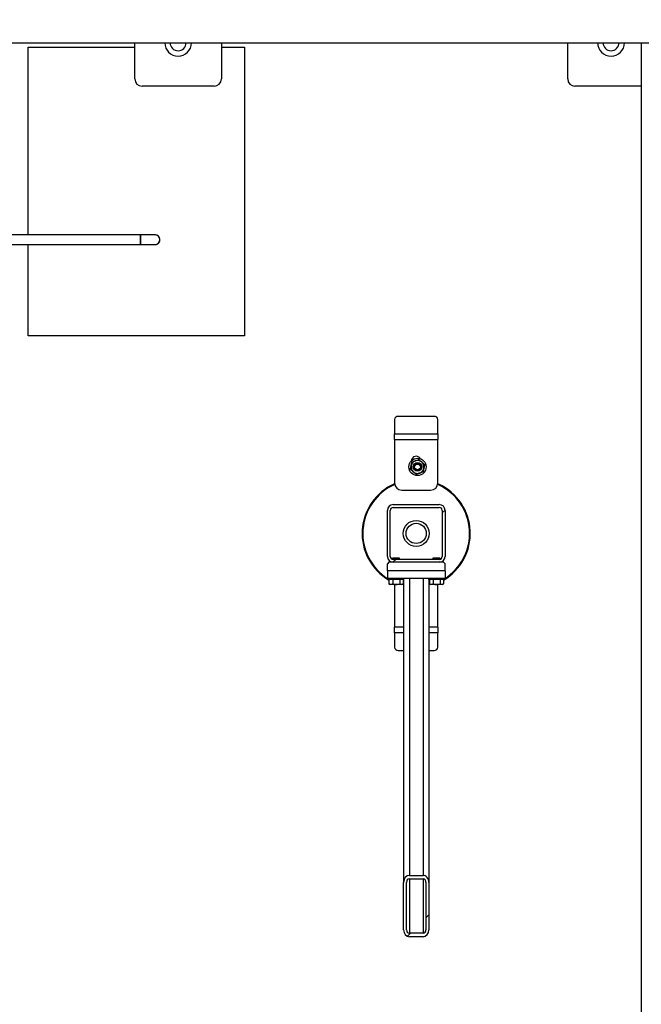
# Model space of a CAD drawing. Header units: millimetres. Extents: x 5 to 589, y 5 to 415.
# Tile 14 of 67: x 263 to 306, y 79 to 147. Entities that reach past the tile are written whole.
import ezdxf

# ---------------------------------------------------------------- set-up
doc = ezdxf.new("R2010")
doc.units = ezdxf.units.MM
doc.layers.add('COTES', color=1, linetype='Continuous')
doc.layers.add('TRAIT-FINS', color=9, linetype='Continuous')
doc.layers.add('TRAIT-FORT', color=4, linetype='Continuous', lineweight=25)
doc.styles.add('SLDTEXTSTYLE0', font='TXT', dxfattribs={"width": 0.75})
doc.dimstyles.new('SLDDIMSTYLE0', dxfattribs={"dimtxt": 3, "dimasz": 2, "dimexe": 0, "dimexo": 0.0625, "dimgap": 0.75, "dimtad": 1, "dimdec": 0, "dimlfac": 20, "dimrnd": 1e-09, "dimzin": 12, "dimdsep": 46, "dimtxsty": 'SLDTEXTSTYLE0', "dimsah": 1, "dimcen": 0.09, "dimadec": 0, "dimazin": 3, "dimtfac": 1, "dimtdec": 0, "dimtofl": 0, "dimtmove": 0, "dimatfit": 3, "dimfxl": 0, "dimfrac": 2, "dimtolj": 1, "dimtzin": 12, "dimarcsym": 0})

# ---------------------------------------------------------------- blocks, each defined once
blk = doc.blocks.new('_D_21')
at = {"layer": 'COTES', "color": 1}
for p, q in [((214.071, 146.343), (214.071, 167.236)), ((364.071, 146.343), (364.071, 167.236)), ((214.071, 166.236), (364.071, 166.236))]:
    blk.add_line(p, q, dxfattribs=at)
for points in [[(214.071, 166.236), (216.071, 165.736), (216.071, 166.736)], [(364.071, 166.236), (362.071, 166.736), (362.071, 165.736)]]:
    blk.add_solid(points, dxfattribs=at)
at = {"layer": 'COTES', "color": 1, "insert": (284.638, 170.104), "char_height": 3, "attachment_point": 1, "style": 'SLDTEXTSTYLE0'}
blk.add_mtext('3000', dxfattribs=at)
blk = doc.blocks.new('_D_22')
at = {"layer": 'COTES', "color": 1}
for p, q in [((234.571, 112.343), (234.571, 159.343)), ((338.071, 112.343), (338.071, 159.343)), ((234.571, 158.343), (338.071, 158.343))]:
    blk.add_line(p, q, dxfattribs=at)
for points in [[(234.571, 158.343), (236.571, 157.843), (236.571, 158.843)], [(338.071, 158.343), (336.071, 158.843), (336.071, 157.843)]]:
    blk.add_solid(points, dxfattribs=at)
at = {"layer": 'COTES', "color": 1, "insert": (281.888, 162.21), "char_height": 3, "attachment_point": 1, "style": 'SLDTEXTSTYLE0'}
blk.add_mtext('2070', dxfattribs=at)

msp = doc.modelspace()

# ---------------------------------------------------------------- hatches: boundary and pattern name
at = {"layer": 'TRAIT-FINS'}
h = msp.add_hatch(dxfattribs=at)
h.set_pattern_fill('ANSI31', color=9, style=0)
edge = h.paths.add_edge_path(flags=0)
edge.add_line((274.621, 145.343), (273.521, 145.343))
edge.add_arc((274.071, 145.343), 0.55, 180, 360)
h = msp.add_hatch(dxfattribs=at)
h.set_pattern_fill('ANSI31', color=9, style=0)
edge = h.paths.add_edge_path(flags=0)
edge.add_line((304.621, 145.343), (303.521, 145.343))
edge.add_arc((304.071, 145.343), 0.55, 180, 360)
h = msp.add_hatch(dxfattribs=at)
h.set_pattern_fill('ANSI31', color=9, angle=3e-322, style=0)
edge = h.paths.add_edge_path(flags=0)
edge.add_arc((288.971, 112.943), 0.4, 90, 180)
edge.add_line((288.571, 112.943), (288.571, 109.743))
edge.add_arc((288.971, 109.743), 0.4, 180, 270)
edge.add_line((288.971, 109.343), (292.171, 109.343))
edge.add_arc((292.171, 109.743), 0.4, 270, 360)
edge.add_line((292.571, 109.743), (292.571, 112.943))
edge.add_arc((292.171, 112.943), 0.4, 360, 450)
edge.add_line((292.171, 113.343), (288.971, 113.343))
edge = h.paths.add_edge_path(flags=0)
edge.add_line((288.771, 109.743), (288.771, 112.943))
edge.add_arc((288.971, 112.943), 0.2, 90, 180, ccw=False)
edge.add_line((288.971, 113.143), (292.171, 113.143))
edge.add_arc((292.171, 112.943), 0.2, 0, 90, ccw=False)
edge.add_line((292.371, 112.943), (292.371, 109.743))
edge.add_arc((292.171, 109.743), 0.2, 270, 360, ccw=False)
edge.add_line((292.171, 109.543), (288.971, 109.543))
edge.add_arc((288.971, 109.743), 0.2, 180, 270, ccw=False)
h = msp.add_hatch(dxfattribs=at)
h.set_pattern_fill('ANSI31', color=9, angle=3e-322, style=0)
edge = h.paths.add_edge_path(flags=0)
edge.add_line((289.696, 87.161), (289.696, 83.882))
edge.add_ellipse((290.096, 83.882), major_axis=(0, -0.486), ratio=0.823392, start_angle=270, end_angle=360)
edge.add_line((290.096, 83.396), (291.046, 83.396))
edge.add_ellipse((291.046, 83.882), major_axis=(0, -0.486), ratio=0.823392, start_angle=360, end_angle=450)
edge.add_line((291.446, 83.882), (291.446, 87.161))
edge.add_ellipse((291.046, 87.161), major_axis=(0, -0.486), ratio=0.823392, start_angle=90, end_angle=180)
edge.add_line((291.046, 87.647), (290.096, 87.647))
edge.add_ellipse((290.096, 87.161), major_axis=(0, -0.486), ratio=0.823392, start_angle=180, end_angle=270)
edge = h.paths.add_edge_path(flags=0)
edge.add_line((289.896, 83.882), (289.896, 87.161))
edge.add_ellipse((290.096, 87.161), major_axis=(0, -0.243), ratio=0.823392, start_angle=180, end_angle=270, ccw=False)
edge.add_line((290.096, 87.404), (291.046, 87.404))
edge.add_ellipse((291.046, 87.161), major_axis=(0, -0.243), ratio=0.823392, start_angle=90, end_angle=180, ccw=False)
edge.add_line((291.246, 87.161), (291.246, 83.882))
edge.add_ellipse((291.046, 83.882), major_axis=(0, -0.243), ratio=0.823392, start_angle=0, end_angle=90, ccw=False)
edge.add_line((291.046, 83.639), (290.096, 83.639))
edge.add_ellipse((290.096, 83.882), major_axis=(0, -0.243), ratio=0.823392, start_angle=270, end_angle=360, ccw=False)

# ---------------------------------------------------------------- linework, layer by layer
at = {"layer": 'TRAIT-FORT', "color": 4, "linetype": 'Continuous', "lineweight": 25}
for p, q in [((247.071, 145.343), (271.071, 145.343)), ((263.671, 132.033), (263.671, 145.04)), ((263.671, 145.04), (271.071, 145.04)), ((271.071, 142.843), (271.071, 145.343)), ((271.071, 145.343), (273.146, 145.343)), ((273.146, 145.343), (273.521, 145.343)), ((273.521, 145.343), (274.621, 145.343)), ((274.621, 145.343), (274.996, 145.343)), ((274.996, 145.343), (277.071, 145.343)), ((277.071, 145.343), (277.071, 142.843)), ((277.071, 145.343), (301.071, 145.343)), ((277.071, 145.04), (278.67, 145.04)), ((278.67, 145.04), (278.67, 125.038)), ((301.071, 142.843), (301.071, 145.343)), ((301.071, 145.343), (303.146, 145.343)), ((303.146, 145.343), (303.521, 145.343)), ((303.521, 145.343), (304.621, 145.343)), ((304.621, 145.343), (304.996, 145.343)), ((304.996, 145.343), (306.168, 145.343)), ((306.168, 145.343), (306.168, 46.153)), ((306.168, 145.343), (309.973, 145.343)), ((276.571, 142.343), (271.571, 142.343)), ((306.168, 142.343), (301.571, 142.343)), ((271.471, 132.033), (259.579, 132.033)), ((271.471, 131.358), (271.471, 132.033)), ((272.471, 132.033), (271.472, 132.033)), ((259.579, 131.358), (271.471, 131.358)), ((263.671, 125.038), (263.671, 131.358)), ((271.471, 131.358), (272.471, 131.358)), ((278.67, 125.038), (263.671, 125.038)), ((291.821, 119.449), (289.321, 119.449)), ((289.071, 119.233), (289.071, 118.243)), ((292.071, 118.243), (292.071, 119.233)), ((289.071, 117.843), (289.071, 118.243)), ((289.071, 118.243), (292.071, 118.243)), ((292.071, 118.243), (292.071, 117.843)), ((289.071, 117.843), (289.071, 114.843)), ((289.071, 117.843), (292.071, 117.843)), ((292.071, 114.843), (292.071, 117.843)), ((292.116, 114.705), (292.058, 114.731)), ((292.067, 114.782), (292.136, 114.751)), ((289.571, 114.343), (291.571, 114.343)), ((288.971, 113.343), (292.171, 113.343)), ((288.571, 109.743), (288.571, 112.943)), ((288.771, 109.743), (288.771, 112.943)), ((288.971, 113.143), (292.171, 113.143)), ((292.371, 112.943), (292.371, 109.743)), ((292.571, 112.943), (292.571, 109.743)), ((288.671, 109.343), (288.571, 109.243)), ((288.571, 108.743), (288.571, 109.243)), ((288.971, 109.343), (288.671, 109.343)), ((288.956, 109.643), (288.921, 109.608)), ((288.921, 109.608), (288.921, 109.549)), ((289.421, 109.608), (288.921, 109.608)), ((288.921, 109.346), (288.921, 109.343)), ((288.956, 109.643), (289.386, 109.643)), ((292.171, 109.543), (288.971, 109.543)), ((292.171, 109.343), (288.971, 109.343)), ((289.421, 109.608), (289.386, 109.643)), ((289.421, 109.543), (289.421, 109.608)), ((291.756, 109.643), (291.721, 109.608)), ((291.721, 109.608), (291.721, 109.543)), ((292.221, 109.608), (291.721, 109.608)), ((291.756, 109.643), (292.186, 109.643)), ((292.471, 109.343), (292.171, 109.343)), ((292.221, 109.608), (292.186, 109.643)), ((292.221, 109.549), (292.221, 109.608)), ((292.221, 109.343), (292.221, 109.346)), ((292.571, 109.243), (292.471, 109.343)), ((292.571, 108.743), (292.571, 109.243)), ((292.571, 108.743), (288.571, 108.743)), ((288.571, 108.743), (288.571, 108.243)), ((292.571, 108.743), (292.571, 108.243)), ((288.571, 108.243), (292.571, 108.243)), ((288.621, 108.243), (288.621, 108.143)), ((288.621, 108.143), (288.621, 108.143)), ((289.721, 108.143), (288.621, 108.143)), ((288.681, 108.143), (288.681, 107.843)), ((288.692, 107.837), (288.681, 107.843)), ((288.691, 107.837), (288.767, 107.793)), ((288.942, 108.143), (288.942, 107.843)), ((289.433, 108.143), (289.433, 107.843)), ((289.575, 107.793), (289.651, 107.837)), ((289.661, 108.143), (289.661, 107.843)), ((289.696, 108.143), (289.696, 87.161)), ((289.721, 108.143), (289.721, 108.243)), ((290.096, 108.243), (290.096, 87.647)), ((291.046, 108.243), (291.046, 87.647)), ((291.421, 108.243), (291.421, 108.143)), ((291.421, 108.143), (291.421, 108.143)), ((292.521, 108.143), (291.421, 108.143)), ((291.446, 108.143), (291.446, 87.161)), ((291.481, 108.143), (291.481, 107.843)), ((291.492, 107.837), (291.481, 107.843)), ((291.491, 107.837), (291.567, 107.793)), ((291.742, 108.143), (291.742, 107.843)), ((292.233, 108.143), (292.233, 107.843)), ((292.375, 107.793), (292.451, 107.837)), ((292.461, 108.143), (292.461, 107.843)), ((292.521, 108.143), (292.521, 108.243)), ((289.575, 107.793), (288.767, 107.793)), ((289.071, 107.793), (289.071, 104.843)), ((292.375, 107.793), (291.567, 107.793)), ((292.071, 104.843), (292.071, 107.793)), ((289.071, 104.443), (289.071, 104.843)), ((289.696, 104.843), (289.071, 104.843)), ((289.071, 104.443), (289.071, 103.453)), ((289.696, 104.443), (289.071, 104.443)), ((292.071, 104.843), (291.446, 104.843)), ((292.071, 104.443), (291.446, 104.443)), ((292.071, 104.843), (292.071, 104.443)), ((292.071, 103.453), (292.071, 104.443)), ((289.321, 103.237), (289.696, 103.237)), ((291.446, 103.237), (291.821, 103.237)), ((290.096, 87.647), (291.046, 87.647)), ((290.096, 87.404), (291.046, 87.404)), ((290.096, 87.404), (290.096, 83.639)), ((291.046, 87.404), (291.046, 83.639)), ((289.696, 83.882), (289.696, 87.161)), ((289.896, 83.882), (289.896, 87.161)), ((291.246, 87.161), (291.246, 83.882)), ((291.446, 87.161), (291.446, 83.882)), ((291.046, 83.639), (290.096, 83.639)), ((291.046, 83.396), (290.096, 83.396))]:
    msp.add_line(p, q, dxfattribs=at)
for centre, radius in [((290.661, 115.952), 0.6), ((290.661, 115.952), 0.3), ((290.661, 115.952), 0.225), ((290.661, 115.952), 0.2), ((290.571, 111.343), 0.9), ((290.571, 111.343), 0.7)]:
    msp.add_circle(centre, radius, dxfattribs=at)
for centre, radius, start, end in [((274.071, 145.343), 0.925, 180, 0), ((274.071, 145.343), 0.55, 180, 360), ((304.071, 145.343), 0.925, 180, 0), ((304.071, 145.343), 0.55, 180, 0), ((271.571, 142.843), 0.5, 180, 270), ((276.571, 142.843), 0.5, 270, 0), ((301.571, 142.843), 0.5, 180, 270), ((272.471, 131.696), 0.338, 270, 90), ((289.305, 119.215), 0.235, 86.18874, 175.59805), ((291.837, 119.215), 0.235, 4.40195, 93.81126), ((290.571, 116.343), 0.35, 28.88421, 177.10147), ((290.661, 115.952), 0.45, 169.67209, 229.67209), ((290.661, 115.952), 0.45, 109.67209, 169.67209), ((290.661, 115.952), 0.45, 49.67209, 109.67209), ((290.661, 115.952), 0.45, 349.67209, 49.67209), ((290.661, 115.952), 0.45, 229.67209, 289.67209), ((290.661, 115.952), 0.45, 289.67209, 349.67209), ((290.571, 111.343), 3.75, 113.51487, 239.72824), ((290.571, 111.343), 3.7, 113.7009, 238.1952), ((289.571, 114.843), 0.5, 180, 270), ((291.571, 114.843), 0.5, 270, 360), ((290.571, 111.343), 3.7, 301.8048, 65.32581), ((290.571, 111.343), 3.75, 300.27176, 65.32581), ((288.971, 112.943), 0.4, 90, 180), ((292.171, 112.943), 0.4, 360, 90), ((288.971, 112.943), 0.2, 90, 180), ((292.171, 112.943), 0.2, 0, 90), ((288.971, 109.743), 0.4, 180, 270), ((288.971, 109.743), 0.2, 180, 270), ((292.171, 109.743), 0.4, 270, 360), ((292.171, 109.743), 0.2, 270, 0), ((289.305, 103.471), 0.235, 184.40195, 273.81126), ((291.837, 103.471), 0.235, 266.18874, 355.59805)]:
    msp.add_arc(centre, radius, start, end, dxfattribs=at)
for centre, major_axis, start_param, end_param in [((290.096, 87.161), (0, -0.486), 3.141593, 4.712389), ((290.096, 87.161), (0, -0.243), 3.141593, 4.712389), ((291.046, 87.161), (0, -0.486), 1.570796, 3.141593), ((291.046, 87.161), (0, -0.243), 1.570796, 3.141593), ((290.096, 83.882), (0, -0.486), 4.712389, 6.283185), ((290.096, 83.882), (0, -0.243), 4.712389, 6.283185), ((291.046, 83.882), (0, -0.243), 0, 1.570796), ((291.046, 83.882), (0, -0.486), 0, 1.570796)]:
    msp.add_ellipse(centre, major_axis=major_axis, ratio=0.823392, start_param=start_param, end_param=end_param, dxfattribs=at)
for points, knots in [([(271.471, 132.029), (271.471, 132.03), (271.471, 132.035), (271.471, 132.004), (271.471, 131.938), (271.471, 131.843), (271.471, 131.757), (271.471, 131.708), (271.471, 131.696)], [0, 0, 0, 0, 0.077574, 0.291427, 0.505279, 0.719131, 0.932984, 1, 1, 1, 1]), ([(272.471, 131.363), (272.484, 131.362), (272.535, 131.357), (272.622, 131.388), (272.716, 131.454), (272.782, 131.549), (272.806, 131.634), (272.811, 131.722), (272.796, 131.81), (272.74, 131.911), (272.654, 131.987), (272.559, 132.029), (272.496, 132.029), (272.471, 132.029)], [0, 0, 0, 0, 0.037749, 0.145022, 0.252295, 0.359569, 0.466842, 0.500459, 0.607732, 0.715005, 0.822278, 0.929551, 1, 1, 1, 1]), ([(271.471, 131.696), (271.471, 131.658), (271.471, 131.582), (271.471, 131.481), (271.471, 131.405), (271.471, 131.362), (271.471, 131.362), (271.471, 131.363)], [0, 0, 0, 0, 0.21385, 0.4277, 0.64155, 0.8554, 1, 1, 1, 1]), ([(290.172, 115.777), (290.179, 115.818), (290.194, 115.901), (290.21, 115.989), (290.218, 116.033)], [0, 0, 0, 0, 0.493244, 1, 1, 1, 1]), ([(290.218, 116.033), (290.225, 116.069), (290.238, 116.142), (290.254, 116.227), (290.263, 116.275), (290.265, 116.288)], [0, 0, 0, 0, 0.413688, 0.8380277, 1, 1, 1, 1]), ([(290.265, 116.288), (290.304, 116.302), (290.384, 116.331), (290.467, 116.361), (290.51, 116.376)], [0, 0, 0, 0, 0.493244, 1, 1, 1, 1]), ([(290.51, 116.376), (290.544, 116.388), (290.614, 116.413), (290.695, 116.442), (290.742, 116.459), (290.754, 116.463)], [0, 0, 0, 0, 0.413688, 0.838028, 1, 1, 1, 1]), ([(290.754, 116.463), (290.786, 116.436), (290.85, 116.382), (290.918, 116.324), (290.952, 116.295)], [0, 0, 0, 0, 0.493244, 1, 1, 1, 1]), ([(290.952, 116.295), (290.98, 116.271), (291.037, 116.223), (291.103, 116.168), (291.14, 116.136), (291.15, 116.127)], [0, 0, 0, 0, 0.413688, 0.838028, 1, 1, 1, 1]), ([(291.15, 116.127), (291.143, 116.086), (291.128, 116.003), (291.112, 115.916), (291.104, 115.871)], [0, 0, 0, 0, 0.493244, 1, 1, 1, 1]), ([(290.37, 115.609), (290.342, 115.633), (290.285, 115.681), (290.22, 115.737), (290.182, 115.768), (290.172, 115.777)], [0, 0, 0, 0, 0.413688, 0.8380277, 1, 1, 1, 1]), ([(290.568, 115.441), (290.536, 115.468), (290.472, 115.522), (290.404, 115.58), (290.37, 115.609)], [0, 0, 0, 0, 0.4932444, 1, 1, 1, 1]), ([(290.813, 115.528), (290.778, 115.516), (290.708, 115.491), (290.627, 115.462), (290.581, 115.445), (290.568, 115.441)], [0, 0, 0, 0, 0.413688, 0.838028, 1, 1, 1, 1]), ([(291.057, 115.616), (291.018, 115.602), (290.939, 115.573), (290.855, 115.544), (290.813, 115.528)], [0, 0, 0, 0, 0.493244, 1, 1, 1, 1]), ([(291.104, 115.871), (291.097, 115.835), (291.084, 115.762), (291.069, 115.677), (291.06, 115.629), (291.057, 115.616)], [0, 0, 0, 0, 0.413688, 0.838028, 1, 1, 1, 1]), ([(288.942, 107.843), (288.919, 107.832), (288.874, 107.81), (288.806, 107.802), (288.741, 107.814), (288.701, 107.833), (288.681, 107.843)], [0, 0, 0, 0, 0.264605, 0.534948, 0.765343, 1, 1, 1, 1]), ([(288.942, 107.843), (288.985, 107.832), (289.071, 107.81), (289.198, 107.802), (289.32, 107.814), (289.395, 107.833), (289.433, 107.843)], [0, 0, 0, 0, 0.264605, 0.534948, 0.765343, 1, 1, 1, 1]), ([(289.65, 107.839), (289.625, 107.826), (289.58, 107.803), (289.514, 107.805), (289.467, 107.823), (289.44, 107.839), (289.433, 107.843)], [0, 0, 0, 0, 0.354011, 0.619043, 0.891236, 1, 1, 1, 1]), ([(291.742, 107.843), (291.719, 107.832), (291.674, 107.81), (291.606, 107.802), (291.541, 107.814), (291.501, 107.833), (291.481, 107.843)], [0, 0, 0, 0, 0.264605, 0.534948, 0.765343, 1, 1, 1, 1]), ([(291.742, 107.843), (291.785, 107.832), (291.871, 107.81), (291.998, 107.802), (292.12, 107.814), (292.195, 107.833), (292.233, 107.843)], [0, 0, 0, 0, 0.264605, 0.534948, 0.765343, 1, 1, 1, 1]), ([(292.45, 107.839), (292.425, 107.826), (292.38, 107.803), (292.314, 107.805), (292.267, 107.823), (292.24, 107.839), (292.233, 107.843)], [0, 0, 0, 0, 0.354011, 0.619043, 0.891236, 1, 1, 1, 1])]:
    msp.add_open_spline(points, degree=3, knots=knots, dxfattribs=at)

# ---------------------------------------------------------------- dimensions: what is measured, and where the dimension line sits
at = {"layer": 'COTES', "color": 1}
dim = msp.add_linear_dim(base=(364.071, 166.236), p1=(214.071, 145.343), p2=(364.071, 145.343), dimstyle='SLDDIMSTYLE0', dxfattribs=at)
dim.commit()
dim.dimension.update_dxf_attribs({"geometry": '_D_21', "text_midpoint": (289.071, 166.236), "dimtype": 160})
dim = msp.add_linear_dim(base=(338.071, 158.343), p1=(234.571, 111.343), p2=(338.071, 111.343), angle=0, dimstyle='SLDDIMSTYLE0', dxfattribs=at)
dim.commit()
dim.dimension.update_dxf_attribs({"geometry": '_D_22', "text_midpoint": (286.321, 158.343), "dimtype": 160})

doc.saveas('drawing.dxf')
